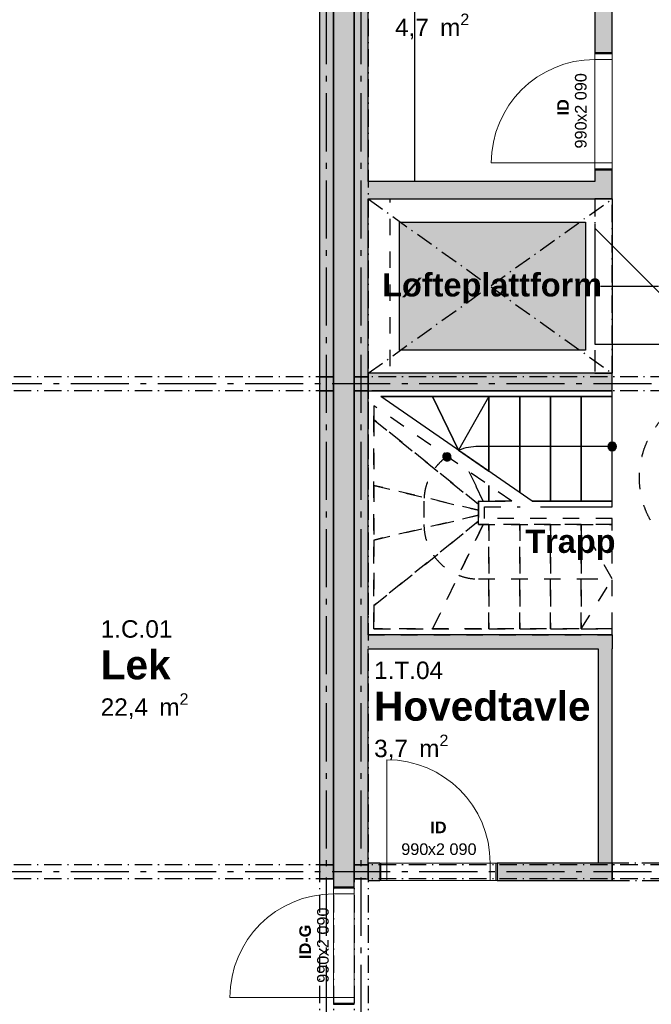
# Model space of a CAD drawing. Header units: millimetres. Extents: x 269 to 62306, y -15633 to 20300.
# Tile 57 of 90: x 24960 to 30398, y 4560 to 13033. Entities that reach past the tile are written whole.
import ezdxf
from ezdxf.enums import TextEntityAlignment as Align

# ---------------------------------------------------------------- set-up
doc = ezdxf.new("R2010")
doc.units = ezdxf.units.MM
doc.header["$LTSCALE"] = 0.5
doc.header["$MEASUREMENT"] = 0
for name, pattern in [('Akselinje', [1500, 1000, -200, 100, -200]), ('Dampsperre', [564.444444, 282.222222, -282.222222]), ('Over snittplan', [520, 300, -100, 20, -100]), ('PLINE', [0]), ('Små Stiplet', [564.444444, 282.222222, -282.222222])]:
    doc.linetypes.add(name, pattern=pattern)
for name, color, linetype in [('222- Søyler', 7, 'Continuous'), ('222- Søyler  (Skravur)', 7, 'Continuous'), ('223- Bjelker', 7, 'Continuous'), ('241- Bærende innervegger', 7, 'Continuous'), ('241- Bærende innervegger (Skravur)', 7, 'Continuous'), ('242- Ikke-bærende innervegger', 7, 'Continuous'), ('242- Ikke-bærende innervegger (Skravur)', 7, 'Continuous'), ('242- Ikke-bærende innervegger (Skravur)(Nye konstruksjoner)', 7, 'Continuous'), ('242- Ikke-bærende innervegger(Nye konstruksjoner)', 7, 'Continuous'), ('244- Vinduer_ dører_ foldevegger(Nye konstruksjoner)', 7, 'Continuous'), ('245- Skjørt tekst', 7, 'Continuous'), ('245- Skjørt(Nye konstruksjoner)', 7, 'Continuous'), ('281- Innvendige trapper', 7, 'Continuous'), ('621- Heiser(Nye konstruksjoner)', 7, 'Continuous'), ('68-- Inventar (løst)(Nye konstruksjoner)', 7, 'Continuous'), ('82-- Modullinjer', 7, 'Continuous'), ('852- Teknisk_symbolsk informasjon_ bygning(Nye konstruksjoner)', 7, 'Continuous'), ('862- M___Nettoareal(Nye konstruksjoner)', 7, 'Continuous'), ('862- M___Nettoareal(Tekst)(Nye konstruksjoner)', 7, 'Continuous'), ('Rullestolsirkler(Nye konstruksjoner)', 7, 'Continuous')]:
    doc.layers.add(name, color=color, linetype=linetype)
doc.layers.add('234- Vinduer_ dører_ porter(Nye konstruksjoner)', color=7, linetype='Continuous', lineweight=0)
doc.styles.add('GENERATED_STYLE_1', font='Arial.ttf')
doc.styles.add('GENERATED_STYLE_2', font='Arial Bold.ttf')

# ---------------------------------------------------------------- blocks, each defined once
blk = doc.blocks.new('Lek_1.C.01_15', base_point=(26009.4, 7467.2))
at = {"layer": '862- M___Nettoareal(Tekst)(Nye konstruksjoner)', "insert": (25657.2, 7236.5), "char_height": 150, "attachment_point": 1, "style": 'GENERATED_STYLE_1'}
blk.add_mtext('\\A1;{\\pql;\\pt0,100;\\fArial|b0|i0|c0|p0;\\W1.000000;22,4\\fArial|b0|i0|c0|p0;\\W1.000000;\\A1{\\H.66x;\\S^  ;}\\fArial|b0|i0|c0|p0;\\W1.000000; m\\fArial|b0|i0|c0|p0;\\W1.000000;\\A1{\\H.66x;\\S2^  ;}}', dxfattribs=at)
at = {"layer": '862- M___Nettoareal(Tekst)(Nye konstruksjoner)'}
for tag, height, style, p in [('ROOM_NUMBER', 150, 'GENERATED_STYLE_1', (25657.2, 7865.1)), ('ROOM_NAME', 250, 'GENERATED_STYLE_2', (25657.2, 7606.5))]:
    blk.add_attdef(tag, text='', height=height, dxfattribs=dict(at, style=style)).set_placement(p, align=Align.TOP_LEFT)
blk = doc.blocks.new('Trapp__26', base_point=(29686.6, 8532.9))
at = {"layer": '862- M___Nettoareal(Tekst)(Nye konstruksjoner)', "style": 'GENERATED_STYLE_2'}
blk.add_attdef('ROOM_NAME', text='', height=200, dxfattribs=at).set_placement((29313.2, 8644.3), align=Align.TOP_LEFT)
blk = doc.blocks.new('Løfteplattform__33', base_point=(29010, 10740))
at = {"layer": '862- M___Nettoareal(Tekst)(Nye konstruksjoner)', "style": 'GENERATED_STYLE_2'}
blk.add_attdef('ROOM_NAME', text='', height=200, dxfattribs=at).set_placement((28080.6, 10851.4), align=Align.TOP_LEFT)
blk = doc.blocks.new('Papirlager_1.L.02_79', base_point=(29029.5, 13316.2))
at = {"layer": '862- M___Nettoareal(Tekst)(Nye konstruksjoner)', "insert": (28191, 13085.5), "char_height": 150, "attachment_point": 1, "style": 'GENERATED_STYLE_1'}
blk.add_mtext('\\A1;{\\pql;\\pt0,100;\\fArial|b0|i0|c0|p0;\\W1.000000;4,7\\fArial|b0|i0|c0|p0;\\W1.000000;\\A1{\\H.66x;\\S^  ;}\\fArial|b0|i0|c0|p0;\\W1.000000; m\\fArial|b0|i0|c0|p0;\\W1.000000;\\A1{\\H.66x;\\S2^  ;}}', dxfattribs=at)
at = {"layer": '862- M___Nettoareal(Tekst)(Nye konstruksjoner)'}
for tag, height, style, p in [('ROOM_NUMBER', 150, 'GENERATED_STYLE_1', (28191, 13714)), ('ROOM_NAME', 250, 'GENERATED_STYLE_2', (28191, 13455.5))]:
    blk.add_attdef(tag, text='', height=height, dxfattribs=dict(at, style=style)).set_placement(p, align=Align.TOP_LEFT)
blk = doc.blocks.new('Hovedtavle_1.T.04_80', base_point=(28925.6, 7111.3))
at = {"layer": '862- M___Nettoareal(Tekst)(Nye konstruksjoner)', "insert": (28011, 6880.6), "char_height": 150, "attachment_point": 1, "style": 'GENERATED_STYLE_1'}
blk.add_mtext('\\A1;{\\pql;\\pt0,100;\\fArial|b0|i0|c0|p0;\\W1.000000;3,7\\fArial|b0|i0|c0|p0;\\W1.000000;\\A1{\\H.66x;\\S^  ;}\\fArial|b0|i0|c0|p0;\\W1.000000; m\\fArial|b0|i0|c0|p0;\\W1.000000;\\A1{\\H.66x;\\S2^  ;}}', dxfattribs=at)
at = {"layer": '862- M___Nettoareal(Tekst)(Nye konstruksjoner)'}
for tag, height, style, p in [('ROOM_NUMBER', 150, 'GENERATED_STYLE_1', (28011, 7509.1)), ('ROOM_NAME', 250, 'GENERATED_STYLE_2', (28011, 7250.6))]:
    blk.add_attdef(tag, text='', height=height, dxfattribs=dict(at, style=style)).set_placement(p, align=Align.TOP_LEFT)
blk = doc.blocks.new('Dør_2')
at = {"layer": '234- Vinduer_ dører_ porter(Nye konstruksjoner)', "linetype": 'PLINE'}
for p, q in [((445, 0), (445, 890)), ((-505, 0), (505, 0)), ((-495, 0), (-505, 0)), ((-505, 0), (-505, -180)), ((-445, 0), (-495, 0)), ((-495, 0), (-495, -180)), ((-445, 0), (445, 0)), ((-445, -180), (-445, 0)), ((495, 0), (445, 0)), ((445, 0), (445, -180)), ((495, 0), (505, 0)), ((495, -180), (495, 0)), ((505, 0), (505, -180)), ((-505, -180), (505, -180)), ((-495, -180), (-505, -180)), ((-495, -180), (-445, -180)), ((445, -180), (-445, -180)), ((445, -180), (495, -180)), ((495, -180), (505, -180))]:
    blk.add_line(p, q, dxfattribs=at)
blk.add_arc((445, 0), 890, 90, 180, dxfattribs=at)
at = {"layer": '244- Vinduer_ dører_ foldevegger(Nye konstruksjoner)', "linetype": 'PLINE'}
for p, q in [((-505, 0), (-505, -180)), ((-505, 0), (-505, -180)), ((505, 0), (505, -180)), ((505, 0), (505, -180))]:
    blk.add_line(p, q, dxfattribs=at)
blk = doc.blocks.new('Dørstempel_4')
at = {"layer": '852- Teknisk_symbolsk informasjon_ bygning(Nye konstruksjoner)', "char_height": 100, "attachment_point": 1, "rotation": 180, "style": 'GENERATED_STYLE_1'}
for s, insert in [('\\A1;{\\pql;\\pt0,100;\\fArial|b0|i0|c0|p0;\\W1.000000;x2\xa0090\\fArial|b0|i0|c0|p0;\\W1.000000;\\A1{\\H.66x;\\S^  ;}\\fArial|b0|i0|c0|p0;\\W1.000000;\\fArial|b0|i0|c0|p0;\\W1.000000;\\A1{\\H.66x;\\S^  ;}}', (91.5, -320)), ('\\A1;{\\pql;\\pt0,100;\\fArial|b0|i0|c0|p0;\\W1.000000;990\\fArial|b0|i0|c0|p0;\\W1.000000;\\A1{\\H.66x;\\S^  ;}\\fArial|b0|i0|c0|p0;\\W1.000000;\\fArial|b0|i0|c0|p0;\\W1.000000;\\A1{\\H.66x;\\S^  ;}}', (320.3, -320))]:
    blk.add_mtext(s, dxfattribs=dict(at, insert=insert))
at = {"layer": '852- Teknisk_symbolsk informasjon_ bygning(Nye konstruksjoner)', "style": 'GENERATED_STYLE_2'}
blk.add_attdef('AC_WIDO_ID', text='', height=100, rotation=180, dxfattribs=at).set_placement((0, -308.6), align=Align.BOTTOM_CENTER)
blk = doc.blocks.new('Dør_5')
at = {"layer": '234- Vinduer_ dører_ porter(Nye konstruksjoner)', "linetype": 'PLINE'}
for p, q in [((445, 0), (445, 890)), ((-505, 0), (505, 0)), ((-495, 0), (-505, 0)), ((-505, 0), (-505, -150)), ((-445, 0), (-495, 0)), ((-495, 0), (-495, -150)), ((-445, 0), (445, 0)), ((-445, -150), (-445, 0)), ((495, 0), (445, 0)), ((445, 0), (445, -150)), ((495, 0), (505, 0)), ((495, -150), (495, 0)), ((505, 0), (505, -150)), ((-505, -150), (505, -150)), ((-495, -150), (-505, -150)), ((-495, -150), (-445, -150)), ((445, -150), (-445, -150)), ((445, -150), (495, -150)), ((495, -150), (505, -150))]:
    blk.add_line(p, q, dxfattribs=at)
blk.add_arc((445, 0), 890, 90, 180, dxfattribs=at)
at = {"layer": '244- Vinduer_ dører_ foldevegger(Nye konstruksjoner)', "linetype": 'PLINE'}
for p, q in [((-505, 0), (-505, -150)), ((-505, 0), (-505, -150)), ((505, 0), (505, -150)), ((505, 0), (505, -150))]:
    blk.add_line(p, q, dxfattribs=at)
blk = doc.blocks.new('Dørstempel_6')
at = {"layer": '852- Teknisk_symbolsk informasjon_ bygning(Nye konstruksjoner)', "char_height": 100, "attachment_point": 1, "style": 'GENERATED_STYLE_1'}
for s, insert in [('\\A1;{\\pql;\\pt0,100;\\fArial|b0|i0|c0|p0;\\W1.000000;990\\fArial|b0|i0|c0|p0;\\W1.000000;\\A1{\\H.66x;\\S^  ;}\\fArial|b0|i0|c0|p0;\\W1.000000;\\fArial|b0|i0|c0|p0;\\W1.000000;\\A1{\\H.66x;\\S^  ;}}', (-320.3, 170)), ('\\A1;{\\pql;\\pt0,100;\\fArial|b0|i0|c0|p0;\\W1.000000;x2\xa0090\\fArial|b0|i0|c0|p0;\\W1.000000;\\A1{\\H.66x;\\S^  ;}\\fArial|b0|i0|c0|p0;\\W1.000000;\\fArial|b0|i0|c0|p0;\\W1.000000;\\A1{\\H.66x;\\S^  ;}}', (-91.5, 170))]:
    blk.add_mtext(s, dxfattribs=dict(at, insert=insert))
at = {"layer": '852- Teknisk_symbolsk informasjon_ bygning(Nye konstruksjoner)', "style": 'GENERATED_STYLE_2'}
blk.add_attdef('AC_WIDO_ID', text='', height=100, dxfattribs=at).set_placement((0, 225.4), align=Align.BOTTOM_CENTER)
blk = doc.blocks.new('Standard grid marker_2')
at = {"layer": '82-- Modullinjer', "linetype": 'Akselinje'}
blk.add_line((650, 0), (18350, 0), dxfattribs=at)
at = {"layer": '82-- Modullinjer', "style": 'GENERATED_STYLE_2'}
blk.add_attdef('AC_MarkerText_1', text='', height=250, rotation=270, dxfattribs=at).set_placement((19482.1, 92.9), align=Align.TOP_CENTER)
blk = doc.blocks.new('Standard grid marker_3')
at = {"layer": '82-- Modullinjer', "linetype": 'Akselinje'}
blk.add_line((650, 0), (18350, 0), dxfattribs=at)
at = {"layer": '82-- Modullinjer', "style": 'GENERATED_STYLE_2'}
blk.add_attdef('AC_MarkerText_1', text='', height=250, rotation=270, dxfattribs=at).set_placement((19482.1, -207.1), align=Align.TOP_CENTER)
blk = doc.blocks.new('Standard grid marker_4')
at = {"layer": '82-- Modullinjer', "linetype": 'Akselinje'}
blk.add_line((200, 0), (53500, 0), dxfattribs=at)
at = {"layer": '82-- Modullinjer', "style": 'GENERATED_STYLE_2'}
blk.add_attdef('AC_MarkerText_1', text='', height=250, rotation=180, dxfattribs=at).set_placement((54000, -239.3), align=Align.TOP_CENTER)
blk = doc.blocks.new('Label_15', base_point=(30060, 10740))
at = {"layer": '245- Skjørt tekst', "linetype": 'PLINE'}
for p, q in [((29961, 10740), (30159, 10740)), ((30159, 10740), (30460, 10740))]:
    blk.add_line(p, q, dxfattribs=at)
at = {"layer": '245- Skjørt tekst', "insert": (30490, 10740), "char_height": 100, "attachment_point": 2, "rotation": 90, "style": 'GENERATED_STYLE_2'}
blk.add_mtext('\\A1;{\\pqc;\\pt0,1000;\\fArial|b1|i0|c0|p0;\\W1.000000;SKJØRT GIPS\\fArial|b1|i0|c0|p0;\\W1.000000;\\A1{\\H.66x;\\S^  ;}\\fArial|b1|i0|c0|p0;\\W1.000000;\\fArial|b1|i0|c0|p0;\\W1.000000;\\A1{\\H.66x;\\S^  ;}\\fArial|b1|i0|c0|p0;\\W1.000000; \\fArial|b1|i0|c0|p0;\\W1.000000;\\fArial|b1|i0|c0|p0;\\W1.000000;\\fArial|b1|i0|c0|p0;\\W1.000000;\\fArial|b1|i0|c0|p0;\\W1.000000;\\fArial|b1|i0|c0|p0;\\W1.000000;\\fArial|b1|i0|c0|p0;\\W1.000000;\\fArial|b1|i0|c0|p0;\\W1.000000;\\fArial|b1|i0|c0|p0;\\W1.000000;\\fArial|b1|i0|c0|p0;\\W1.000000;\\fArial|b1|i0|c0|p0;\\W1.000000;\\fArial|b1|i0|c0|p0;\\W1.000000;\\fArial|b1|i0|c0|p0;\\W1.000000;\\fArial|b1|i0|c0|p0;\\W1.000000;\\fArial|b1|i0|c0|p0;\\W1.000000;\\fArial|b1|i0|c0|p0;\\W1.000000;\\fArial|b1|i0|c0|p0;\\W1.000000;\\fArial|b1|i0|c0|p0;\\W1.000000;\\fArial|b1|i0|c0|p0;\\W1.000000;\\fArial|b1|i0|c0|p0;\\W1.000000;\\fArial|b1|i0|c0|p0;\\W1.000000;\\fArial|b1|i0|c0|p0;\\W1.000000;\\fArial|b1|i0|c0|p0;\\W1.000000;\\fArial|b1|i0|c0|p0;\\W1.000000;\\fArial|b1|i0|c0|p0;\\W1.000000;\\fArial|b1|i0|c0|p0;\\W1.000000;\\fArial|b1|i0|c0|p0;\\W1.000000;\\fArial|b1|i0|c0|p0;\\W1.000000;\\fArial|b1|i0|c0|p0;\\W1.000000;\\fArial|b1|i0|c0|p0;\\W1.000000;\\fArial|b1|i0|c0|p0;\\W1.000000;\\fArial|b1|i0|c0|p0;\\W1.000000;\\fArial|b1|i0|c0|p0;\\W1.000000;\\fArial|b1|i0|c0|p0;\\W1.000000;\\fArial|b1|i0|c0|p0;\\W1.000000;\\fArial|b1|i0|c0|p0;\\W1.000000;\\fArial|b1|i0|c0|p0;\\W1.000000;\\fArial|b1|i0|c0|p0;\\W1.000000;\\fArial|b1|i0|c0|p0;\\W1.000000;\\fArial|b1|i0|c0|p0;\\W1.000000;\\fArial|b1|i0|c0|p0;\\W1.000000;\\fArial|b1|i0|c0|p0;\\W1.000000;\\fArial|b1|i0|c0|p0;\\W1.000000;\\fArial|b1|i0|c0|p0;\\W1.000000;}', dxfattribs=at)

msp = doc.modelspace()

# ---------------------------------------------------------------- hatches: boundary and pattern name
at = {"layer": '222- Søyler  (Skravur)', "linetype": 'Continuous'}
for points in [[(27540, 9840), (27660, 9840), (27660, 9960), (27540, 9960)], [(27840, 9840), (27960, 9840), (27960, 9960), (27840, 9960)], [(27540, 5640), (27660, 5640), (27660, 5760), (27540, 5760)], [(27840, 5640), (27960, 5640), (27960, 5760), (27840, 5760)]]:
    msp.add_hatch(color=256, dxfattribs=at).paths.add_polyline_path(points)
at = {"layer": '241- Bærende innervegger (Skravur)', "linetype": 'Continuous'}
msp.add_hatch(color=256, dxfattribs=at).paths.add_polyline_path([(27660, 14040), (27660, 5570), (27840, 5570), (27840, 14040)])
at = {"layer": '242- Ikke-bærende innervegger (Skravur)', "linetype": 'Continuous'}
for points in [[(27840, 9840), (27840, 7740), (27960, 7740), (27960, 9840)], [(29940, 7740), (27840, 7740), (27840, 7620), (29940, 7620)], [(30060, 7740), (29940, 7620), (30060, 7620)], [(29940, 7740), (29940, 7620), (30060, 7740)], [(29940, 7620), (29940, 5775), (30060, 5775), (30060, 7620)]]:
    msp.add_hatch(color=256, dxfattribs=at).paths.add_polyline_path(points)
at = {"layer": '242- Ikke-bærende innervegger (Skravur)(Nye konstruksjoner)', "linetype": 'Continuous'}
for points in [[(27540, 14040), (27540, 9960), (27660, 9960), (27660, 14040)], [(27840, 14025), (27840, 9960), (27960, 9960), (27960, 14025)], [(30060, 14025), (29910, 14025), (29910, 12750), (30060, 12750)], [(29910, 11740), (29910, 11640), (30060, 11640), (30060, 11740)], [(29910, 11640), (27960, 11640), (27960, 11490), (29910, 11490)], [(30060, 11490), (29910, 11640), (29910, 11490)], [(30060, 11640), (29910, 11640), (30060, 11490)], [(27960, 9840), (30060, 9840), (30060, 9990), (27960, 9990)], [(27540, 9840), (27540, 5760), (27660, 5760), (27660, 9840)], [(27840, 7620), (27840, 5760), (27960, 5760), (27960, 7620)], [(27960, 5625), (28060, 5625), (28060, 5775), (27960, 5775)], [(30060, 5775), (29070, 5775), (29070, 5625), (30060, 5625)]]:
    msp.add_hatch(color=256, dxfattribs=at).paths.add_polyline_path(points)
at = {"layer": '281- Innvendige trapper', "linetype": 'Continuous'}
for points in [[(30060, 9397.5, 1), (30060, 9322.5, 1)], [(28618, 9305.1, 1), (28661.2, 9243.8, 1)]]:
    msp.add_hatch(color=256, dxfattribs=at).paths.add_polyline_path(points)
at = {"layer": '621- Heiser(Nye konstruksjoner)', "linetype": 'Continuous'}
msp.add_hatch(color=256, dxfattribs=at).paths.add_polyline_path([(28230, 11290), (29830, 11290), (29830, 10190), (28230, 10190)])

# ---------------------------------------------------------------- linework, layer by layer
at = {"layer": '222- Søyler', "linetype": 'PLINE', "flags": 128}
for points in [[(27540, 9840), (27660, 9840), (27660, 9960), (27540, 9960)], [(27840, 9840), (27960, 9840), (27960, 9960), (27840, 9960)], [(27540, 5640), (27660, 5640), (27660, 5760), (27540, 5760)], [(27840, 5640), (27960, 5640), (27960, 5760), (27840, 5760)]]:
    msp.add_lwpolyline(points, close=True, dxfattribs=at)
at = {"layer": '223- Bjelker', "linetype": 'Over snittplan'}
for p, q in [((27540, 14600), (27540, 1440)), ((27660, 14600), (27660, 1440)), ((27840, 14600), (27840, 1440)), ((27960, 14600), (27960, 1440)), ((27660, 9960), (2340, 9960)), ((27660, 9960), (27660, 9840)), ((53160, 9960), (27840, 9960)), ((27840, 9960), (27840, 9840)), ((27660, 9840), (2340, 9840)), ((53160, 9840), (27840, 9840)), ((27660, 5760), (2340, 5760)), ((27660, 5760), (27660, 5640)), ((53160, 5760), (27840, 5760)), ((27840, 5760), (27840, 5640)), ((27660, 5640), (2340, 5640)), ((53160, 5640), (27840, 5640))]:
    msp.add_line(p, q, dxfattribs=at)
at = {"layer": '241- Bærende innervegger', "linetype": 'PLINE'}
for p, q in [((27660, 5570), (27840, 5570)), ((27660, 4560), (27840, 4560))]:
    msp.add_line(p, q, dxfattribs=at)
at = {"layer": '241- Bærende innervegger', "linetype": 'PLINE', "flags": 128}
for points in [[(27660, 14040), (27660, 5570)], [(27840, 5570), (27840, 14040)]]:
    msp.add_lwpolyline(points, dxfattribs=at)
at = {"layer": '242- Ikke-bærende innervegger', "linetype": 'PLINE', "flags": 128}
for points in [[(27840, 9840), (27840, 7740)], [(27960, 9840), (27840, 9840)], [(27960, 7740), (27960, 9840)], [(27840, 7740), (27840, 7620)], [(30060, 7740), (27960, 7740)], [(30060, 7740), (30060, 7620)], [(27960, 7620), (29940, 7620)], [(29940, 7620), (29940, 5775)], [(30060, 5775), (30060, 7620)], [(30060, 5775), (29940, 5775)]]:
    msp.add_lwpolyline(points, dxfattribs=at)
at = {"layer": '242- Ikke-bærende innervegger(Nye konstruksjoner)', "linetype": 'PLINE'}
for p, q in [((29910, 12750), (30060, 12750)), ((29910, 11740), (30060, 11740)), ((28060, 5775), (28060, 5625)), ((29070, 5775), (29070, 5625))]:
    msp.add_line(p, q, dxfattribs=at)
at = {"layer": '242- Ikke-bærende innervegger(Nye konstruksjoner)', "linetype": 'PLINE', "flags": 128}
for points in [[(27540, 14040), (27540, 9960)], [(27660, 9960), (27660, 14040)], [(27840, 14025), (27840, 9960)], [(27960, 11640), (27960, 14025)], [(29910, 14025), (29910, 12750)], [(30060, 12750), (30060, 14025)], [(29910, 11740), (29910, 11640)], [(30060, 11490), (30060, 11740)], [(29910, 11640), (27960, 11640)], [(27960, 11490), (29910, 11490)], [(27960, 9960), (27960, 11490)], [(30060, 11490), (29910, 11490)], [(27540, 9960), (27660, 9960)], [(27840, 9960), (27960, 9960)], [(30060, 9990), (27960, 9990)], [(27960, 9990), (27960, 9840)], [(30060, 9840), (30060, 9990)], [(27540, 9840), (27540, 5760)], [(27660, 9840), (27540, 9840)], [(27660, 5760), (27660, 9840)], [(27960, 9840), (30060, 9840)], [(27840, 7620), (27840, 5760)], [(27960, 5760), (27960, 7620)], [(28060, 5775), (27960, 5775)], [(27960, 5775), (27960, 5625)], [(30060, 5775), (29070, 5775)], [(30060, 5625), (30060, 5775)], [(27540, 5760), (27660, 5760)], [(27840, 5760), (27960, 5760)], [(27960, 5625), (28060, 5625)], [(29070, 5625), (30060, 5625)]]:
    msp.add_lwpolyline(points, dxfattribs=at)
at = {"layer": '245- Skjørt(Nye konstruksjoner)', "linetype": 'Over snittplan', "flags": 128}
for points in [[(30060, 11490), (29910, 11490)], [(29910, 11490), (29910, 9990)], [(30060, 9990), (30060, 11490)], [(29910, 9990), (30060, 9990)], [(32025, 5775), (30060, 5775)], [(30060, 5775), (30060, 5625)], [(30060, 5625), (32025, 5625)]]:
    msp.add_lwpolyline(points, dxfattribs=at)
at = {"layer": '281- Innvendige trapper', "linetype": 'PLINE'}
for p, q in [((30060, 9840), (27997.8, 9840)), ((30060, 9790), (30060, 9840)), ((28070.1, 9790), (30060, 9790)), ((28514, 9790), (28070.1, 9790)), ((29371.1, 8890), (28070.1, 9790)), ((28999.6, 9790), (28514, 9790)), ((28514, 9790), (28738.5, 9327.6)), ((28738.5, 9327.6), (28514, 9790)), ((28999.6, 9790), (28738.5, 9327.6)), ((29264.7, 9790), (28999.6, 9790)), ((28999.6, 9790), (28999.6, 9147)), ((28999.6, 9147), (28999.6, 9790)), ((29529.8, 9790), (29264.7, 9790)), ((29264.7, 9790), (29264.7, 8963.6)), ((29264.7, 8963.6), (29264.7, 9790)), ((29794.9, 9790), (29529.8, 9790)), ((29529.8, 9790), (29529.8, 8890)), ((29529.8, 8890), (29529.8, 9790)), ((30060, 9790), (29794.9, 9790)), ((29794.9, 9790), (29794.9, 8890)), ((29794.9, 8890), (29794.9, 9790)), ((30060, 8890), (30060, 9790)), ((28738.5, 9327.6), (28999.6, 9147)), ((29794.9, 9360), (28910, 9360)), ((30060, 9360), (29794.9, 9360)), ((30060, 8890), (29371.1, 8890)), ((29371.1, 8890), (29529.8, 8890)), ((29443.4, 8840), (30060, 8840)), ((29529.8, 8890), (29794.9, 8890)), ((29794.9, 8890), (30060, 8890)), ((30060, 8840), (30060, 8890))]:
    msp.add_line(p, q, dxfattribs=at)
at = {"layer": '281- Innvendige trapper', "linetype": 'Små Stiplet'}
for p, q in [((27960, 9744.6), (27960, 7740)), ((28010, 7790), (28010, 9710)), ((28010, 9710), (28010, 9588.9)), ((29195.3, 8890), (28010, 9710)), ((28010, 9588.9), (28910, 8862.3)), ((28910, 8862.3), (28010, 9588.9)), ((28010, 9588.9), (28010, 9024.8)), ((28827.4, 9144.5), (28951, 8890)), ((28951, 8890), (28827.4, 9144.5)), ((28010, 9024.8), (28910, 8811.3)), ((28910, 8811.3), (28010, 9024.8)), ((28010, 9024.8), (28010, 8555.2)), ((28999.6, 9025.4), (28999.6, 8890)), ((28999.6, 8890), (28999.6, 9025.4)), ((28440, 8890), (28440, 8690)), ((29195.3, 8890), (28910, 8890)), ((28910, 8890), (28910, 8690)), ((28910, 8862.3), (28910, 8890)), ((28910, 8890), (28951, 8890)), ((28910, 8811.3), (28910, 8862.3)), ((28951, 8890), (28999.6, 8890)), ((28960, 8740), (28960, 8840)), ((28960, 8840), (29267.6, 8840)), ((28999.6, 8890), (29195.3, 8890)), ((28010, 8555.2), (28910, 8768.7)), ((28910, 8768.7), (28010, 8555.2)), ((28910, 8768.7), (28910, 8811.3)), ((28910, 8717.7), (28910, 8768.7)), ((30060, 8740), (28960, 8740)), ((30060, 8690), (30060, 8740)), ((28010, 7991.1), (28910, 8717.7)), ((28910, 8717.7), (28010, 7991.1)), ((28514, 7790), (28951, 8690)), ((28951, 8690), (28514, 7790)), ((28910, 8690), (28910, 8717.7)), ((28910, 8690), (30060, 8690)), ((28951, 8690), (28910, 8690)), ((28999.6, 8690), (28951, 8690)), ((28999.6, 7790), (28999.6, 8690)), ((28999.6, 8690), (28999.6, 7790)), ((29264.7, 8690), (28999.6, 8690)), ((29264.7, 7790), (29264.7, 8690)), ((29264.7, 8690), (29264.7, 7790)), ((29529.8, 8690), (29264.7, 8690)), ((29529.8, 7790), (29529.8, 8690)), ((29529.8, 8690), (29529.8, 7790)), ((29794.9, 8690), (29529.8, 8690)), ((29794.9, 7790), (29794.9, 8690)), ((29794.9, 8690), (29794.9, 7790)), ((30060, 8690), (29794.9, 8690)), ((30060, 8220), (29794.9, 8690)), ((30060, 7790), (30060, 8690)), ((28010, 8555.2), (28010, 7991.1)), ((28910, 8220), (29794.9, 8220)), ((29794.9, 8220), (30060, 8220)), ((29794.9, 7790), (30060, 8220)), ((28010, 7991.1), (28010, 7790)), ((27960, 7740), (30060, 7740)), ((30060, 7790), (28010, 7790)), ((28010, 7790), (28514, 7790)), ((28514, 7790), (28999.6, 7790)), ((28999.6, 7790), (29264.7, 7790)), ((29264.7, 7790), (29529.8, 7790)), ((29529.8, 7790), (29794.9, 7790)), ((29794.9, 7790), (30060, 7790)), ((30060, 7740), (30060, 7790))]:
    msp.add_line(p, q, dxfattribs=at)
at = {"layer": '281- Innvendige trapper', "linetype": 'PLINE', "flags": 128}
msp.add_lwpolyline([(30060, 9397.5, 1), (30060, 9322.5, 1)], format="xyb", close=True, dxfattribs=at)
at = {"layer": '281- Innvendige trapper', "linetype": 'Små Stiplet', "flags": 128}
msp.add_lwpolyline([(28618, 9305.1, 1), (28661.2, 9243.8, 1)], format="xyb", close=True, dxfattribs=at)
at = {"layer": '281- Innvendige trapper', "linetype": 'PLINE'}
msp.add_arc((28910, 8890), 470, 90, 111.39646, dxfattribs=at)
at = {"layer": '281- Innvendige trapper', "linetype": 'Små Stiplet'}
for centre, start, end in [((28910, 8890), 125.1193, 180), ((28910, 8690), 180, 270)]:
    msp.add_arc(centre, 470, start, end, dxfattribs=at)
at = {"layer": '621- Heiser(Nye konstruksjoner)', "linetype": 'Små Stiplet', "flags": 128}
msp.add_lwpolyline([(28150, 11490), (29910, 11490), (29910, 9990), (28150, 9990)], close=True, dxfattribs=at)
at = {"layer": '621- Heiser(Nye konstruksjoner)', "linetype": 'PLINE', "flags": 128}
for points in [[(28230, 11290), (29830, 11290), (29830, 10190), (28230, 10190)], [(29910, 10240), (30910, 10240), (29910, 11240)]]:
    msp.add_lwpolyline(points, close=True, dxfattribs=at)
at = {"layer": '68-- Inventar (løst)(Nye konstruksjoner)', "linetype": 'PLINE', "flags": 128}
msp.add_lwpolyline([(28360, 14025), (28360, 11640), (27960, 11640), (27960, 14025)], close=True, dxfattribs=at)
at = {"layer": '862- M___Nettoareal(Nye konstruksjoner)', "linetype": 'Over snittplan'}
for p, q in [((27960, 11490), (30060, 9990)), ((27960, 9990), (30060, 11490))]:
    msp.add_line(p, q, dxfattribs=at)
at = {"layer": '862- M___Nettoareal(Nye konstruksjoner)', "linetype": 'Continuous', "flags": 128}
msp.add_lwpolyline([(27960, 11490), (30060, 11490), (30060, 9990), (27960, 9990)], close=True, dxfattribs=at)
at = {"layer": 'Rullestolsirkler(Nye konstruksjoner)', "linetype": 'Dampsperre'}
msp.add_circle((31044.9, 9092.3), 750, dxfattribs=at)

# ---------------------------------------------------------------- block references
at = {"layer": '244- Vinduer_ dører_ foldevegger(Nye konstruksjoner)', "linetype": 'PLINE', "xscale": -1, "zscale": 1000, "rotation": 90}
for name, p in [('Dør_5', (29910, 12245)), ('Dør_2', (27660, 5065))]:
    msp.add_blockref(name, p, dxfattribs=at)
at = {"layer": '244- Vinduer_ dører_ foldevegger(Nye konstruksjoner)', "linetype": 'PLINE', "xscale": -1, "zscale": 1000}
msp.add_blockref('Dør_5', (28565, 5775), dxfattribs=at)
at = {"layer": '245- Skjørt tekst', "linetype": 'PLINE'}
msp.add_blockref('Label_15', (30060, 10740), dxfattribs=at)
at = {"layer": '82-- Modullinjer', "linetype": 'PLINE', "zscale": 1000}
for name, p, rotation in [('Standard grid marker_2', (27600, 0), 90), ('Standard grid marker_3', (27900, 0), 90), ('Standard grid marker_4', (54600, 9900), 180), ('Standard grid marker_4', (54600, 5700), 180)]:
    msp.add_blockref(name, p, dxfattribs=dict(at, rotation=rotation))
at = {"layer": '852- Teknisk_symbolsk informasjon_ bygning(Nye konstruksjoner)'}
ref = msp.add_blockref('Dørstempel_6', (29910, 12245), dxfattribs=dict(at, rotation=90))
ref.add_attrib('AC_WIDO_ID', 'ID', dxfattribs={"color": 7, "height": 100, "rotation": 90, "style": 'GENERATED_STYLE_2'}).set_placement((29717.1, 12279.3), align=Align.BOTTOM_CENTER)
ref = msp.add_blockref('Dørstempel_6', (28565, 5775), dxfattribs=at)
ref.add_attrib('AC_WIDO_ID', 'ID', dxfattribs={"color": 7, "height": 100, "style": 'GENERATED_STYLE_2'}).set_placement((28565, 6002.1), align=Align.BOTTOM_CENTER)
ref = msp.add_blockref('Dørstempel_4', (27840, 5065), dxfattribs=dict(at, rotation=270))
ref.add_attrib('AC_WIDO_ID', 'ID-G', dxfattribs={"color": 7, "height": 100, "rotation": 90, "style": 'GENERATED_STYLE_2'}).set_placement((27497.1, 5097.6), align=Align.BOTTOM_CENTER)
at = {"layer": '862- M___Nettoareal(Nye konstruksjoner)', "linetype": 'Continuous'}
ref = msp.add_blockref('Papirlager_1.L.02_79', (29029.5, 13316.2), dxfattribs=at)
ref.add_attrib('ROOM_NAME', 'Papirlager', dxfattribs={"layer": '862- M___Nettoareal(Tekst)(Nye konstruksjoner)', "color": 7, "height": 250, "style": 'GENERATED_STYLE_2'}).set_placement((28191, 13455.5), align=Align.TOP_LEFT)
ref.add_attrib('ROOM_NUMBER', '1.L.02', dxfattribs={"layer": '862- M___Nettoareal(Tekst)(Nye konstruksjoner)', "color": 7, "height": 150, "style": 'GENERATED_STYLE_1'}).set_placement((28191, 13714), align=Align.TOP_LEFT)
ref = msp.add_blockref('Løfteplattform__33', (29010, 10740), dxfattribs=at)
ref.add_attrib('ROOM_NAME', 'Løfteplattform', dxfattribs={"layer": '862- M___Nettoareal(Tekst)(Nye konstruksjoner)', "color": 7, "height": 200, "style": 'GENERATED_STYLE_2'}).set_placement((28080.6, 10851.4), align=Align.TOP_LEFT)
ref = msp.add_blockref('Trapp__26', (29686.6, 8532.9), dxfattribs=at)
ref.add_attrib('ROOM_NAME', 'Trapp', dxfattribs={"layer": '862- M___Nettoareal(Tekst)(Nye konstruksjoner)', "color": 7, "height": 200, "style": 'GENERATED_STYLE_2'}).set_placement((29313.2, 8644.3), align=Align.TOP_LEFT)
ref = msp.add_blockref('Lek_1.C.01_15', (26009.4, 7467.2), dxfattribs=at)
ref.add_attrib('ROOM_NAME', 'Lek', dxfattribs={"layer": '862- M___Nettoareal(Tekst)(Nye konstruksjoner)', "color": 7, "height": 250, "style": 'GENERATED_STYLE_2'}).set_placement((25657.2, 7606.5), align=Align.TOP_LEFT)
ref.add_attrib('ROOM_NUMBER', '1.C.01', dxfattribs={"layer": '862- M___Nettoareal(Tekst)(Nye konstruksjoner)', "color": 7, "height": 150, "style": 'GENERATED_STYLE_1'}).set_placement((25657.2, 7865.1), align=Align.TOP_LEFT)
ref = msp.add_blockref('Hovedtavle_1.T.04_80', (28925.6, 7111.3), dxfattribs=at)
ref.add_attrib('ROOM_NAME', 'Hovedtavle', dxfattribs={"layer": '862- M___Nettoareal(Tekst)(Nye konstruksjoner)', "color": 7, "height": 250, "style": 'GENERATED_STYLE_2'}).set_placement((28011, 7250.6), align=Align.TOP_LEFT)
ref.add_attrib('ROOM_NUMBER', '1.T.04', dxfattribs={"layer": '862- M___Nettoareal(Tekst)(Nye konstruksjoner)', "color": 7, "height": 150, "style": 'GENERATED_STYLE_1'}).set_placement((28011, 7509.1), align=Align.TOP_LEFT)

doc.saveas('drawing.dxf')
